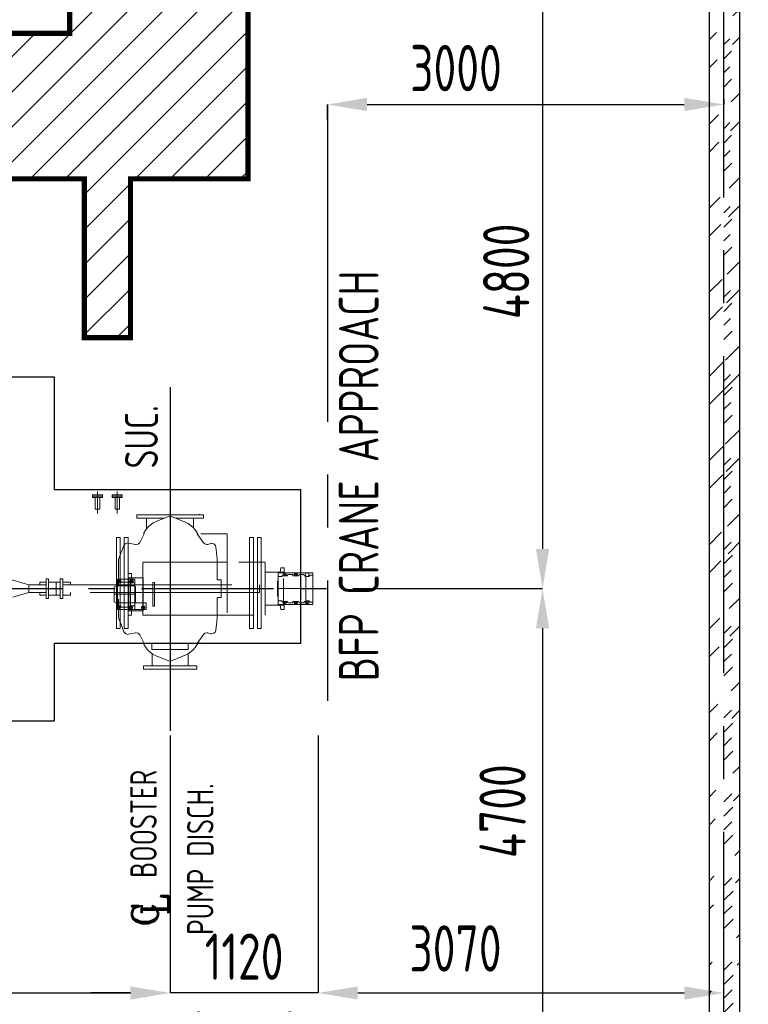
# Model space of a CAD drawing. Extents: x -7650383 to 4934791, y -114316 to 1826789.
# Tile 72 of 256: x 264063 to 269577, y 290512 to 297960. Entities that reach past the tile are written whole.
import ezdxf

# ---------------------------------------------------------------- set-up
doc = ezdxf.new("R2010")
doc.units = 0
doc.header["$LTSCALE"] = 800
doc.header["$MEASUREMENT"] = 0
for name, pattern in [('CENTER', [2, 1.25, -0.25, 0.25, -0.25]), ('CENTER2', [1.125, 0.75, -0.125, 0.125, -0.125]), ('GTCHAIN', [24, 16, -3.2, 1.6, -3.2]), ('GTDASH', [12, 8, -4]), ('GTDOT', [6, 1.6, -4.4]), ('HIDDEN', [0.375, 0.25, -0.125])]:
    doc.linetypes.add(name, pattern=pattern)
for name, color, linetype in [('0-7-COL', 2, 'CENTER'), ('CEN', 2, 'CENTER'), ('CENTER', 2, 'CENTER'), ('DIM', 4, 'CONTINUOUS'), ('EQP', 1, 'CONTINUOUS'), ('GRID', 8, 'CENTER'), ('GT_1', 7, 'CONTINUOUS'), ('HATCH', 9, 'CONTINUOUS'), ('T', 3, 'CONTINUOUS'), ('TEXT', 3, 'CONTINUOUS'), ('TRENCH', 1, 'CONTINUOUS'), ('WALL', 6, 'CONTINUOUS')]:
    doc.layers.add(name, color=color, linetype=linetype)
doc.layers.add('EQPT', color=8, linetype='HIDDEN', lineweight=9)
doc.styles.add('ROMANC', font='romanc')
doc.styles.add('ROMANS', font='ISO9.shx', dxfattribs={"width": 0.8})
doc.styles.add('S1', font='SIMPLEX.SHX', dxfattribs={"height": 200})
doc.styles.add('S3', font='ROMANS1.SHX', dxfattribs={"width": 0.8})
doc.styles.get("Standard").update_dxf_attribs({"font": 'ISO9'})
doc.dimstyles.new('STANDARD$0', dxfattribs={"dimtxt": 250, "dimasz": 200, "dimexe": 0, "dimexo": 0, "dimgap": 100, "dimtad": 1, "dimdec": 0, "dimzin": 0, "dimdsep": 46, "dimtxsty": 'S1', "dimcen": 0, "dimadec": 0, "dimazin": 0, "dimtfac": 1, "dimtdec": 0, "dimtmove": 2, "dimatfit": 3, "dimfxl": 1, "dimtolj": 1, "dimtzin": 0, "dimarcsym": 0})

# ---------------------------------------------------------------- blocks, each defined once
blk = doc.blocks.new('*D283')
at = {"layer": 'DIM', "color": 9, "linetype": 'Continuous', "lineweight": -2, "transparency": 16777216}
for p, q in [((266048.8, 298456.4), (268019.5, 298456.4)), ((268019.5, 298156.4), (268019.5, 293956.4)), ((266925.5, 293656.4), (268019.5, 293656.4))]:
    blk.add_line(p, q, dxfattribs=at)
at = {"layer": 'DIM', "color": 9, "linetype": 'Continuous', "transparency": 16777216}
for points in [[(267969.5, 298156.4), (268069.5, 298156.4), (268019.5, 298456.4)], [(267969.5, 293956.4), (268069.5, 293956.4), (268019.5, 293656.4)]]:
    blk.add_solid(points, dxfattribs=at)
at = {"layer": 'DIM', "linetype": 'Continuous', "transparency": 16777216, "insert": (267744.5, 296056.4), "char_height": 350, "attachment_point": 5, "rotation": 90, "style": 'ROMANS'}
blk.add_mtext('\\A1;4800', dxfattribs=at)
blk = doc.blocks.new('*D290')
at = {"layer": 'DIM', "color": 9, "linetype": 'Continuous', "lineweight": -2, "transparency": 16777216}
for p, q in [((267500.9, 293656.4), (268019.5, 293656.4)), ((268019.5, 293356.4), (268019.5, 289256.4)), ((267500.9, 288956.4), (268019.5, 288956.4))]:
    blk.add_line(p, q, dxfattribs=at)
at = {"layer": 'DIM', "color": 9, "linetype": 'Continuous', "transparency": 16777216}
for points in [[(267969.5, 293356.4), (268069.5, 293356.4), (268019.5, 293656.4)], [(267969.5, 289256.4), (268069.5, 289256.4), (268019.5, 288956.4)]]:
    blk.add_solid(points, dxfattribs=at)
at = {"layer": 'DIM', "linetype": 'Continuous', "transparency": 16777216, "insert": (267716.8, 291973.2), "char_height": 350, "attachment_point": 5, "rotation": 90, "style": 'ROMANS'}
blk.add_mtext('\\A1;4700', dxfattribs=at)
blk = doc.blocks.new('*D352')
at = {"layer": 'DIM', "color": 9, "linetype": 'Continuous', "lineweight": -2, "transparency": 16777216}
for p, q in [((266321.2, 292544.4), (266321.2, 290597.9)), ((264901.2, 290597.9), (264601.2, 290597.9)), ((266321.2, 290597.9), (265201.2, 290597.9)), ((266621.2, 290597.9), (266921.2, 290597.9))]:
    blk.add_line(p, q, dxfattribs=at)
at = {"layer": 'DIM', "color": 9, "linetype": 'Continuous', "transparency": 16777216}
for points in [[(264901.2, 290647.9), (264901.2, 290547.9), (265201.2, 290597.9)], [(266621.2, 290647.9), (266621.2, 290547.9), (266321.2, 290597.9)]]:
    blk.add_solid(points, dxfattribs=at)
at = {"layer": 'DIM', "linetype": 'Continuous', "transparency": 16777216, "char_height": 350, "attachment_point": 5, "style": 'ROMANS'}
for s, insert in [('\\A1;1120', (265761.2, 290872.9)), ('\\A1;(TYP)', (265761.2, 290231.3))]:
    blk.add_mtext(s, dxfattribs=dict(at, insert=insert))
blk = doc.blocks.new('*D353')
at = {"layer": 'DIM', "color": 9, "lineweight": -2, "transparency": 16777216}
for p, q in [((251731.2, 292621), (251731.2, 290597.9)), ((265201.2, 292544.4), (265201.2, 290597.9)), ((252031.2, 290597.9), (264901.2, 290597.9))]:
    blk.add_line(p, q, dxfattribs=at)
at = {"layer": 'DIM', "color": 9, "transparency": 16777216}
for points in [[(252031.2, 290647.9), (252031.2, 290547.9), (251731.2, 290597.9)], [(264901.2, 290647.9), (264901.2, 290547.9), (265201.2, 290597.9)]]:
    blk.add_solid(points, dxfattribs=at)
at = {"layer": 'DIM', "transparency": 16777216, "insert": (261282.1, 290915.2), "char_height": 350, "attachment_point": 5, "style": 'ROMANS'}
blk.add_mtext('\\A1;13470', dxfattribs=at)
blk = doc.blocks.new('TRENCH')
at = {"layer": 'GT_1', "linetype": 'Continuous', "ltscale": 0.025}
h = blk.add_hatch(dxfattribs=at)
h.set_pattern_fill('ANSI31', color=134, scale=1500, style=0)
h.paths.add_polyline_path([(392858, 135821.7), (391508, 135821.7), (391508, 132421.7), (383433, 132421.7), (383433, 134344.9), (382533, 134344.9), (382533, 130119.7), (383133.5, 130119.7), (383133.5, 131321.7), (389091, 131321.7), (389091, 130119.7), (389591, 130119.7), (389591, 131321.7), (391618, 131321.7), (391618, 130119.7), (391968, 130119.7), (391968, 131321.7), (392858, 131321.7)])
edge = h.paths.add_edge_path(flags=16)
edge.add_arc((382797.3, 131816.9), 150, 0, 360)
edge = h.paths.add_edge_path(flags=16)
edge.add_arc((382797.3, 131816.9), 75, -90, 0, ccw=False)
edge.add_line((382797.3, 131741.9), (382797.3, 131816.9))
edge.add_line((382797.3, 131816.9), (382722.3, 131816.9))
edge.add_arc((382797.3, 131816.9), 75, 90, 180, ccw=False)
edge.add_line((382797.3, 131891.9), (382797.3, 131816.9))
edge.add_line((382797.3, 131816.9), (382872.3, 131816.9))
h.paths.add_polyline_path([(391739.5, 132221.2), (392735.2, 132221.2)], flags=16)
h.paths.add_polyline_path([(383181, 131586.6), (385066.7, 131586.6), (384990.9, 131540.7), (383105.1, 131540.7)], flags=16)
h.paths.add_polyline_path([(385006.5, 131528.7), (387314.8, 131528.7)], flags=16)
h.paths.add_polyline_path([(388489.9, 131524.8), (390798.3, 131524.8)], flags=16)
h.paths.add_polyline_path([(391174.5, 131567.6), (392216.1, 131567.6)], flags=16)
at = {"layer": 'GT_1', "color": 134, "linetype": 'Continuous', "ltscale": 0.025, "const_width": 40, "flags": 128}
blk.add_lwpolyline([(382533, 130119.7), (382533, 134344.9), (383433, 134344.9), (383433, 132421.7), (391508, 132421.7), (391508, 135821.7), (392858, 135821.7), (392858, 131321.7), (391968, 131321.7), (391968, 130119.7), (391618, 130119.7), (391618, 131321.7), (389591, 131321.7), (389591, 130119.7), (389091, 130119.7), (389091, 131321.7), (383133.5, 131321.7), (383133.5, 130119.7), (382518.5, 130119.7)], dxfattribs=at)
blk = doc.blocks.new('BFP')
at = {"layer": '0-7-COL', "linetype": 'CENTER2', "ltscale": 2}
blk.add_line((80189.8, 129054.8), (80189.8, 127388.6), dxfattribs=at)
at = {"layer": 'CEN'}
blk.add_line((76773, 128221.7), (82016.7, 128221.7), dxfattribs=at)
at = {"layer": 'DIM', "color": 1, "flags": 128}
for points in [[(79314.8, 127809.2), (81179.8, 127809.2), (81179.8, 128969.2), (79314.8, 128969.2), (79314.8, 129821.7), (71509.8, 129821.7), (71509.8, 129679.7)], [(71509.8, 127779.7), (71509.8, 127221.7), (77102.8, 127221.7), (77102.8, 127371.7), (78102.8, 127371.7), (78102.8, 127221.7), (79314.8, 127221.7), (79314.8, 127809.2)]]:
    blk.add_lwpolyline(points, dxfattribs=at)
at = {"layer": 'EQPT', "linetype": 'GTCHAIN'}
for p, q in [((79639.8, 128955.7), (79639.8, 128790.7)), ((79789.8, 128955.7), (79789.8, 128790.7)), ((80189.8, 128769.3), (80189.8, 128780.7)), ((80189.8, 127674), (80189.8, 127611.7))]:
    blk.add_line(p, q, dxfattribs=at)
at = {"layer": 'EQPT'}
for p, q in [((79622.7, 128911.8), (79622.7, 128821.7)), ((79656.9, 128911.8), (79656.9, 128821.7)), ((79772.7, 128911.8), (79772.7, 128821.7)), ((79806.9, 128911.8), (79806.9, 128821.7)), ((79622.7, 128821.7), (79656.9, 128821.7)), ((79772.7, 128821.7), (79806.9, 128821.7)), ((80408.8, 128782.7), (80408.8, 128785.7)), ((80061.5, 128719.2), (80026.3, 128692.2)), ((80084.2, 128730.1), (80061.5, 128719.2)), ((80178.6, 128767.3), (80084.2, 128730.1)), ((80189.6, 128769.4), (80178.6, 128767.3)), ((80201, 128767.2), (80189.6, 128769.4)), ((80304.7, 128725), (80201, 128767.2)), ((80325.7, 128714.7), (80304.7, 128725)), ((80360.9, 128687.7), (80325.7, 128714.7)), ((79993.1, 128636.7), (79960.2, 128571.9)), ((79995.5, 128650), (79988.6, 128636.7)), ((79999.3, 128656.9), (79995.5, 128650)), ((80026.3, 128692.2), (79999.3, 128656.9)), ((80378.4, 128667.3), (80360.9, 128687.7)), ((80400.5, 128636.7), (80378.4, 128667.3)), ((80442.8, 128568.3), (80394.2, 128636.7)), ((80622.3, 128636.7), (80394.2, 128636.7)), ((80622.3, 128404.2), (80622.3, 128636.7)), ((79842.4, 128552.1), (79840.5, 128548.2)), ((79853.4, 128563.3), (79842.4, 128552.1)), ((79868.4, 128567.4), (79853.4, 128563.3)), ((79874.3, 128566.8), (79868.4, 128567.4)), ((79927.7, 128555.9), (79874.3, 128566.8)), ((79933.5, 128555.3), (79927.7, 128555.9)), ((79948.5, 128559.4), (79933.5, 128555.3)), ((79959.5, 128570.6), (79948.5, 128559.4)), ((79960.2, 128571.9), (79959.5, 128570.6)), ((80452.1, 128559.7), (80442.8, 128568.3)), ((80467.1, 128555.6), (80452.1, 128559.7)), ((80474.6, 128556.6), (80467.1, 128555.6)), ((80498.9, 128562.9), (80474.6, 128556.6)), ((80506.3, 128563.8), (80498.9, 128562.9)), ((80521.3, 128559.8), (80506.3, 128563.8)), ((80532.3, 128548.5), (80521.3, 128559.8)), ((80819.8, 128609.7), (80789.8, 128609.7)), ((80789.8, 128609.7), (80789.8, 128421.7)), ((80819.8, 128421.7), (80819.8, 128609.7)), ((80879.8, 128609.7), (80849.8, 128609.7)), ((80849.8, 128609.7), (80849.8, 128421.7)), ((80879.8, 128421.7), (80879.8, 128609.7)), ((79819.4, 128494.2), (79800.2, 128443)), ((79840.5, 128548.2), (79819.4, 128494.2)), ((80536.1, 128536.2), (80532.3, 128548.5)), ((80540.1, 128494.2), (80536.1, 128536.2)), ((80544.7, 128443.5), (80540.1, 128494.2)), ((79800.2, 128443), (79799.8, 128441)), ((79799.8, 128441), (79799.8, 128002.4)), ((80544.8, 128440.5), (80544.7, 128443.5)), ((80544.8, 128404.2), (80544.8, 128440.5)), ((80908.8, 128421.7), (80622.3, 128421.7)), ((80908.8, 128021.7), (80908.8, 128421.7)), ((81047.3, 128345.7), (80908.8, 128345.7)), ((81027.3, 128379.7), (81023.3, 128345.7)), ((81052.3, 128379.7), (81027.3, 128379.7)), ((81047.3, 128097.7), (81047.3, 128345.7)), ((81269.3, 128341.7), (81047.3, 128341.7)), ((81056.3, 128340.2), (81047.3, 128336.5)), ((81052.3, 128341.7), (81052.3, 128379.7)), ((81056.3, 128332.7), (81052.3, 128331)), ((81052.3, 128324.7), (81052.3, 128331)), ((81065.9, 128336.3), (81056.3, 128340.2)), ((81060.5, 128331), (81056.3, 128332.7)), ((81062.3, 128326.7), (81060.5, 128331)), ((81069.8, 128326.7), (81065.9, 128336.3)), ((81077.9, 128321.7), (81080.1, 128329.8)), ((81117.5, 128329.8), (81080.1, 128329.8)), ((81117.5, 128329.8), (81119.6, 128321.7)), ((81131.8, 128336.3), (81127.8, 128326.7)), ((81141.3, 128340.2), (81131.8, 128336.3)), ((81135.1, 128331), (81133.3, 128326.7)), ((81139.3, 128332.7), (81135.1, 128331)), ((81140.3, 128332.3), (81139.3, 128332.7)), ((81141.3, 128332.7), (81140.3, 128332.3)), ((81150.8, 128336.3), (81141.3, 128340.2)), ((81145.6, 128331), (81141.3, 128332.7)), ((81147.3, 128326.7), (81145.6, 128331)), ((81154.8, 128326.7), (81150.8, 128336.3)), ((81163, 128321.7), (81165.2, 128329.8)), ((81165.2, 128329.8), (81202.5, 128329.8)), ((81202.5, 128329.8), (81204.7, 128321.7)), ((81216.8, 128336.3), (81212.8, 128326.7)), ((81226.3, 128340.2), (81216.8, 128336.3)), ((81235.9, 128336.3), (81226.3, 128340.2)), ((81239.8, 128326.7), (81235.9, 128336.3)), ((81269.3, 128324.9), (81269.3, 128341.7)), ((79242.8, 128271.7), (79203.2, 128271.7)), ((79203.2, 128271.7), (79203.2, 128249.7)), ((79203.2, 128256.7), (79203.2, 128249.7)), ((79242.8, 128271.7), (79250.8, 128271.7)), ((79268.8, 128296.7), (79250.8, 128296.7)), ((79250.8, 128296.7), (79250.8, 128146.7)), ((79268.8, 128146.7), (79268.8, 128296.7)), ((79358.8, 128271.7), (79268.8, 128271.7)), ((79376.8, 128296.7), (79358.8, 128296.7)), ((79358.8, 128296.7), (79358.8, 128146.7)), ((79376.8, 128146.7), (79376.8, 128296.7)), ((79436.8, 128271.7), (79376.8, 128271.7)), ((79436.8, 128249.7), (79436.8, 128271.7)), ((81047.3, 128319.3), (81075.5, 128319.3)), ((81061.5, 128324.7), (81052.3, 128324.7)), ((81061.5, 128324.7), (81062.3, 128326.7)), ((81066.8, 128319.3), (81069.8, 128326.7)), ((81075.5, 128319.3), (81077.9, 128321.7)), ((81119.6, 128321.7), (81122.1, 128319.3)), ((81122.1, 128319.3), (81160.5, 128319.3)), ((81127.8, 128326.7), (81130.9, 128319.3)), ((81133.3, 128326.7), (81134.9, 128322.7)), ((81145.6, 128322.5), (81134.9, 128322.7)), ((81145.6, 128322.5), (81147.3, 128326.7)), ((81151.7, 128319.3), (81154.8, 128326.7)), ((81160.5, 128319.3), (81163, 128321.7)), ((81204.7, 128321.7), (81207.1, 128319.3)), ((81207.1, 128319.3), (81217.3, 128319.3)), ((81212.8, 128326.7), (81215.9, 128319.3)), ((81217.3, 128319.3), (81218.8, 128315.4)), ((81217.3, 128124.1), (81217.3, 128319.3)), ((81218.3, 128316.5), (81225, 128313.7)), ((81218.8, 128315.4), (81222.3, 128313.7)), ((81222.3, 128313.7), (81240, 128313.7)), ((81227.6, 128313.7), (81235.9, 128317.2)), ((81235.9, 128317.2), (81239.8, 128326.7)), ((81240, 128313.7), (81248, 128321.7)), ((81248, 128321.7), (81248.8, 128324.9)), ((81269.3, 128324.9), (81248.8, 128324.9)), ((81269.3, 128118.6), (81269.3, 128324.9)), ((79203.2, 128193.7), (79203.2, 128186.7)), ((79203.2, 128193.7), (79203.2, 128171.7)), ((79436.8, 128171.7), (79436.8, 128193.7)), ((79203.2, 128171.7), (79242.8, 128171.7)), ((79242.8, 128171.7), (79250.8, 128171.7)), ((79250.8, 128146.7), (79268.8, 128146.7)), ((79358.8, 128171.7), (79268.8, 128171.7)), ((79358.8, 128146.7), (79376.8, 128146.7)), ((79376.8, 128171.7), (79436.8, 128171.7)), ((81075.5, 128124.1), (81047.3, 128124.1)), ((81047.3, 128106.9), (81056.3, 128103.2)), ((81052.3, 128118.7), (81052.1, 128112.5)), ((81052.1, 128112.5), (81056.3, 128110.7)), ((81061.5, 128118.7), (81052.3, 128118.7)), ((81056.3, 128110.7), (81060.5, 128112.5)), ((81056.3, 128103.2), (81065.9, 128107.2)), ((81060.5, 128112.5), (81062.3, 128116.7)), ((81062.3, 128116.7), (81061.5, 128118.7)), ((81065.9, 128107.2), (81069.8, 128116.7)), ((81069.8, 128116.7), (81066.8, 128124.1)), ((81077.9, 128121.7), (81075.5, 128124.1)), ((81080.1, 128113.5), (81077.9, 128121.7)), ((81080.1, 128113.5), (81117.5, 128113.5)), ((81119.6, 128121.7), (81117.5, 128113.5)), ((81122.1, 128124.1), (81119.6, 128121.7)), ((81160.5, 128124.1), (81122.1, 128124.1)), ((81130.9, 128124.1), (81127.8, 128116.7)), ((81127.8, 128116.7), (81131.8, 128107.2)), ((81131.8, 128107.2), (81141.3, 128103.2)), ((81137, 128121), (81135.3, 128116.7)), ((81135.3, 128116.7), (81137, 128112.5)), ((81145.6, 128121), (81137, 128121)), ((81137, 128112.5), (81141.3, 128110.7)), ((81141.3, 128110.7), (81145.6, 128112.5)), ((81141.3, 128103.2), (81150.8, 128107.2)), ((81147.3, 128116.7), (81145.6, 128121)), ((81145.6, 128112.5), (81147.3, 128116.7)), ((81150.8, 128107.2), (81154.8, 128116.7)), ((81154.8, 128116.7), (81151.7, 128124.1)), ((81163, 128121.7), (81160.5, 128124.1)), ((81165.2, 128113.5), (81163, 128121.7)), ((81165.2, 128113.5), (81202.5, 128113.5)), ((81204.7, 128121.7), (81202.5, 128113.5)), ((81207.1, 128124.1), (81204.7, 128121.7)), ((81217.3, 128124.1), (81207.1, 128124.1)), ((81215.9, 128124.1), (81212.8, 128116.7)), ((81212.8, 128116.7), (81216.8, 128107.2)), ((81216.8, 128107.2), (81226.3, 128103.2)), ((81218.8, 128128.1), (81217.3, 128124.1)), ((81225, 128129.7), (81218.3, 128126.9)), ((81222.3, 128129.7), (81218.8, 128128.1)), ((81220.3, 128116.7), (81222.1, 128121)), ((81222.1, 128112.5), (81220.3, 128116.7)), ((81222.1, 128121), (81226.3, 128122.7)), ((81226.3, 128110.7), (81222.1, 128112.5)), ((81240, 128129.7), (81222.3, 128129.7)), ((81226.3, 128122.7), (81230.6, 128121)), ((81230.6, 128112.5), (81226.3, 128110.7)), ((81226.3, 128103.2), (81235.9, 128107.2)), ((81235.9, 128126.3), (81227.6, 128129.7)), ((81230.6, 128121), (81232.3, 128116.7)), ((81232.3, 128116.7), (81230.6, 128112.5)), ((81239.8, 128116.7), (81235.9, 128126.3)), ((81235.9, 128107.2), (81239.8, 128116.7)), ((81248, 128121.7), (81240, 128129.7)), ((81248.8, 128118.6), (81248, 128121.7)), ((81248.8, 128118.6), (81269.3, 128118.6)), ((81269.3, 128101.7), (81269.3, 128118.6)), ((80544.8, 128002.9), (80544.8, 128039.1)), ((80908.8, 128097.7), (81047.3, 128097.7)), ((81023.3, 128097.7), (81017.3, 128097.7)), ((81027.3, 128063.7), (81023.3, 128097.7)), ((81052.3, 128063.7), (81027.3, 128063.7)), ((81047.3, 128101.7), (81269.3, 128101.7)), ((81052.3, 128101.7), (81052.3, 128063.7)), ((79799.8, 128002.4), (79800.2, 128000.4)), ((79800.2, 128000.4), (79819.4, 127949.3)), ((80540.1, 127949.3), (80544.7, 127999.8)), ((80544.7, 127999.8), (80544.8, 128002.9)), ((80622.3, 128021.7), (80908.8, 128021.7)), ((80789.8, 128021.7), (80789.8, 127919.7)), ((80819.8, 127919.7), (80819.8, 128021.7)), ((80849.8, 128021.7), (80849.8, 127919.7)), ((80879.8, 127919.7), (80879.8, 128021.7)), ((79819.4, 127949.3), (79840.5, 127895.3)), ((79840.5, 127895.3), (79842.4, 127891.3)), ((79842.4, 127891.3), (79853.4, 127880.1)), ((79874.3, 127876.6), (79927.7, 127887.6)), ((79927.7, 127887.6), (79933.5, 127888.1)), ((79933.5, 127888.1), (79948.5, 127884)), ((79948.5, 127884), (79959.5, 127872.8)), ((80442.8, 127875.2), (80452.1, 127883.7)), ((80452.1, 127883.7), (80467.1, 127887.9)), ((80467.1, 127887.9), (80474.6, 127886.9)), ((80474.6, 127886.9), (80498.9, 127880.5)), ((80506.3, 127879.5), (80521.3, 127883.7)), ((80521.3, 127883.7), (80532.3, 127894.8)), ((80532.3, 127894.8), (80536.1, 127907.3)), ((80536.1, 127907.3), (80540.1, 127949.3)), ((80789.8, 127919.7), (80819.8, 127919.7)), ((80849.8, 127919.7), (80879.8, 127919.7)), ((79853.4, 127880.1), (79868.4, 127876)), ((79868.4, 127876), (79874.3, 127876.6)), ((79959.5, 127872.8), (79960.2, 127871.6)), ((79960.2, 127871.6), (79993.1, 127806.7)), ((80394.2, 127806.7), (80442.8, 127875.2)), ((80498.9, 127880.5), (80506.3, 127879.5)), ((79988.6, 127806.7), (79995.5, 127793.4)), ((79995.5, 127793.4), (79999.3, 127786.5)), ((79999.3, 127786.5), (80026.3, 127751.3)), ((80026.3, 127751.3), (80061.5, 127724.3)), ((80325.7, 127728.6), (80360.9, 127755.6)), ((80360.9, 127755.6), (80378.4, 127776.2)), ((80378.4, 127776.2), (80400.5, 127806.7)), ((80061.5, 127724.3), (80084.2, 127713.3)), ((80084.2, 127713.3), (80178.6, 127676.1)), ((80178.6, 127676.1), (80189.6, 127674)), ((80189.6, 127674), (80201, 127676.2)), ((80201, 127676.2), (80304.7, 127718.4)), ((80304.7, 127718.4), (80325.7, 127728.6))]:
    blk.add_line(p, q, dxfattribs=at)
at = {"layer": 'EQPT', "linetype": 'GTDASH'}
for p, q in [((80442.3, 128780.7), (79937.3, 128780.7)), ((79937.3, 128780.7), (79937.3, 128754.7)), ((80442.3, 128754.7), (80442.3, 128780.7)), ((79937.3, 128754.7), (80146.7, 128754.7)), ((80011.8, 128673.3), (80011.8, 128754.7)), ((80231.6, 128754.7), (80442.3, 128754.7)), ((80367.8, 128679.6), (80367.8, 128754.7)), ((80053.3, 127730.5), (80053.3, 127637.7)), ((80326.3, 127729.1), (80326.3, 127637.7)), ((79987.3, 127611.7), (79987.3, 127637.7)), ((79987.3, 127637.7), (80392.3, 127637.7)), ((80392.3, 127611.7), (79987.3, 127611.7)), ((80392.3, 127637.7), (80392.3, 127611.7))]:
    blk.add_line(p, q, dxfattribs=at)
at = {"layer": 'EQPT', "linetype": 'GTDOT'}
for p, q in [((80622.3, 128421.7), (80622.3, 128636.7)), ((79782.8, 127919.7), (79782.8, 128609.7)), ((79782.8, 128609.7), (79812.8, 128609.7)), ((79812.8, 128609.7), (79812.8, 127919.7)), ((79842.8, 127919.7), (79842.8, 128609.7)), ((79842.8, 128609.7), (79872.8, 128609.7)), ((79872.8, 128609.7), (79872.8, 127919.7)), ((80622.3, 128421.7), (79983.8, 128421.7)), ((79983.8, 128421.7), (79983.8, 128221.7)), ((80544.8, 128404.2), (80544.8, 128346.4)), ((80622.3, 128039.1), (80622.3, 128404.2)), ((80789.8, 128421.7), (80789.8, 128021.7)), ((80819.8, 128021.7), (80819.8, 128421.7)), ((80849.8, 128421.7), (80849.8, 128021.7)), ((80879.8, 128021.7), (80879.8, 128421.7)), ((79897.8, 128336.7), (79872.8, 128336.7)), ((79872.8, 128336.7), (79872.8, 128293.7)), ((79897.8, 128293.7), (79897.8, 128336.7)), ((80544.8, 128296.9), (80544.8, 128346.2)), ((80908.8, 128097.7), (80908.8, 128345.7)), ((81017.3, 128341.7), (81007.3, 128341.7)), ((81007.3, 128341.7), (81007.3, 128317.7)), ((81047.3, 128341.7), (81007.3, 128341.7)), ((81007.3, 128341.7), (81007.3, 128314.8)), ((81022.9, 128345.7), (81017.3, 128345.7)), ((81017.3, 128345.7), (81017.3, 128341.7)), ((81046.7, 128336.3), (81042.8, 128326.7)), ((81047.3, 128336.5), (81046.7, 128336.3)), ((81269.3, 128341.7), (81052.3, 128341.7)), ((81179.8, 128341.7), (81179.8, 128101.7)), ((81269.3, 128291.7), (81269.3, 128341.7)), ((79326.2, 128271.7), (79326.2, 128171.7)), ((79790.8, 128243.7), (79790.8, 128293.7)), ((79790.8, 128293.7), (79921.8, 128293.7)), ((79790.8, 128271.9), (79790.8, 128293.7)), ((79790.8, 128293.7), (79921.8, 128293.7)), ((79792.7, 128271.9), (79790.8, 128271.9)), ((79790.8, 128082.7), (79790.8, 128271.9)), ((79796.3, 128288.3), (79792.3, 128278.7)), ((79792.3, 128278.7), (79795.1, 128271.9)), ((79792.7, 128271.9), (79794.5, 128267.4)), ((79794.5, 128267.4), (79796, 128266.8)), ((79794.9, 128272.5), (79803.5, 128272.5)), ((79816.4, 128271.9), (79795.1, 128271.9)), ((79796, 128266.8), (79815.6, 128266.8)), ((79805.8, 128292.2), (79796.3, 128288.3)), ((79800.7, 128283.8), (79798.6, 128278.7)), ((79798.6, 128278.7), (79800.7, 128273.6)), ((79799.5, 128278.7), (79801.4, 128283.2)), ((79801.4, 128274.3), (79799.5, 128278.7)), ((79800.2, 128278.3), (79799.8, 128278.1)), ((79800.8, 128279.7), (79800.2, 128278.3)), ((79811.3, 128274.7), (79800.2, 128274.7)), ((79805.8, 128285.9), (79800.7, 128283.8)), ((79800.7, 128273.6), (79803.5, 128272.5)), ((79811.3, 128280.7), (79800.8, 128280.7)), ((79800.8, 128280.7), (79800.8, 128279.7)), ((79801.4, 128283.2), (79805.8, 128285)), ((79805.8, 128272.4), (79801.4, 128274.3)), ((79815.4, 128288.3), (79805.8, 128292.2)), ((79810.9, 128283.8), (79805.8, 128285.9)), ((79805.8, 128285), (79810.3, 128283.2)), ((79810.3, 128274.3), (79805.8, 128272.4)), ((79808.2, 128272.5), (79810.9, 128273.6)), ((79808.2, 128272.5), (79816.7, 128272.5)), ((79810.3, 128283.2), (79812.1, 128278.7)), ((79812.1, 128278.7), (79810.3, 128274.3)), ((79813, 128278.7), (79810.9, 128283.8)), ((79810.9, 128273.6), (79813, 128278.7)), ((79819.3, 128278.7), (79815.4, 128288.3)), ((79815.6, 128266.8), (79817.1, 128267.4)), ((79816.4, 128271.9), (79819.3, 128278.7)), ((79817.1, 128267.4), (79819, 128271.9)), ((79819, 128271.9), (79885.7, 128271.9)), ((79876.3, 128054.7), (79876.3, 128302.7)), ((79876.3, 128302.7), (79986.3, 128302.7)), ((79889.3, 128288.3), (79885.3, 128278.7)), ((79885.3, 128278.7), (79888.1, 128271.9)), ((79885.7, 128271.9), (79887.5, 128267.4)), ((79887.5, 128267.4), (79889, 128266.8)), ((79887.9, 128272.5), (79890.8, 128272.5)), ((79890.8, 128271.9), (79888.1, 128271.9)), ((79889, 128266.8), (79890.8, 128266.8)), ((79898.8, 128292.2), (79889.3, 128288.3)), ((79890.8, 128271.9), (79890.8, 128272.5)), ((79890.8, 128270.9), (79890.8, 128271.9)), ((79892, 128268), (79890.8, 128270.9)), ((79890.8, 128122.6), (79890.8, 128266.8)), ((79890.8, 128266), (79898.8, 128262.7)), ((79891.1, 128271.8), (79892.3, 128268)), ((79893.7, 128283.8), (79891.6, 128278.7)), ((79891.6, 128278.7), (79893.7, 128273.6)), ((79892, 128268), (79897.2, 128265.9)), ((79892.5, 128278.7), (79894.4, 128283.2)), ((79894.4, 128274.3), (79892.5, 128278.7)), ((79898.8, 128285.9), (79893.7, 128283.8)), ((79893.7, 128273.6), (79898.8, 128271.5)), ((79894.4, 128283.2), (79898.8, 128285)), ((79898.8, 128272.4), (79894.4, 128274.3)), ((79895.8, 128266.5), (79901.9, 128266.5)), ((79900.4, 128265.9), (79897.2, 128265.9)), ((79897.8, 128276.7), (79897.8, 128284.6)), ((79903.8, 128276.7), (79897.8, 128276.7)), ((79908.4, 128288.3), (79898.8, 128292.2)), ((79903.9, 128283.8), (79898.8, 128285.9)), ((79898.8, 128285), (79903.3, 128283.2)), ((79903.3, 128274.3), (79898.8, 128272.4)), ((79898.8, 128262.7), (79906.4, 128265.9)), ((79898.9, 128271.6), (79903.9, 128273.6)), ((79900.4, 128265.9), (79908.4, 128269.2)), ((79903.3, 128283.2), (79905.1, 128278.7)), ((79905.1, 128278.7), (79903.3, 128274.3)), ((79903.8, 128275.5), (79903.8, 128276.7)), ((79906, 128278.7), (79903.9, 128283.8)), ((79903.9, 128273.6), (79906, 128278.7)), ((79921.8, 128265.9), (79906.4, 128265.9)), ((79912.3, 128278.7), (79908.4, 128288.3)), ((79908.4, 128269.2), (79912.3, 128278.7)), ((79921.8, 128293.7), (79921.8, 128243.7)), ((79921.8, 128293.7), (79921.8, 128265.9)), ((79921.8, 128091.6), (79921.8, 128265.9)), ((79986.3, 128302.7), (79986.3, 128054.7)), ((80058.3, 128088.7), (80058.3, 128268.7)), ((80058.3, 128268.7), (80070.3, 128268.7)), ((80070.3, 128268.7), (80070.3, 128088.7)), ((80546.3, 128291.9), (80544.8, 128296.9)), ((80547.8, 128291.1), (80546.3, 128291.9)), ((80549.8, 128289.6), (80547.8, 128291.1)), ((80574.8, 128289.6), (80549.8, 128289.6)), ((80574.8, 128153.8), (80574.8, 128289.6)), ((81002.3, 128276.7), (81005.9, 128278.2)), ((81006.3, 128276.7), (81002.3, 128276.7)), ((81002.3, 128276.7), (81002.3, 128221.7)), ((81002.3, 128166.7), (81002.3, 128276.7)), ((81005.9, 128278.2), (81007.3, 128281.7)), ((81007.3, 128317.7), (81006.3, 128317.7)), ((81006.3, 128317.7), (81006.3, 128276.7)), ((81032.3, 128314.8), (81007.3, 128314.8)), ((81007.3, 128314.8), (81007.3, 128128.5)), ((81035.9, 128316.3), (81032.3, 128314.8)), ((81037.1, 128319.3), (81035.9, 128316.3)), ((81037.3, 128319), (81040.2, 128316.1)), ((81040.2, 128316.1), (81047.3, 128319.3)), ((81042.8, 128326.7), (81046.1, 128318.7)), ((81269.3, 128221.7), (81269.3, 128291.7)), ((79119.8, 128249.7), (79250.8, 128249.7)), ((79250.8, 128193.7), (79119.8, 128193.7)), ((79376.8, 128249.7), (80865.3, 128249.7)), ((80865.3, 128193.7), (79376.8, 128193.7)), ((79767.3, 128235), (79766.8, 128234.1)), ((79766.8, 128234.1), (79767.3, 128235)), ((79766.8, 128234.1), (79766.8, 128178.7)), ((79766.8, 128123.3), (79766.8, 128234.1)), ((79788.8, 128247.5), (79767.3, 128235)), ((79767.3, 128235), (79788.3, 128247.3)), ((79788.3, 128247.3), (79789.4, 128248)), ((79789.8, 128248.3), (79788.8, 128247.5)), ((79789.4, 128248), (79790.8, 128251.6)), ((79790.8, 128250.3), (79789.8, 128248.3)), ((79921.8, 128243.7), (79790.8, 128243.7)), ((79921.8, 128241.7), (79921.8, 128243.7)), ((79923.2, 128238.2), (79921.8, 128241.7)), ((79923.2, 128238.2), (79921.8, 128241.7)), ((79925.8, 128236.7), (79923.2, 128238.2)), ((79925.8, 128236.7), (79923.2, 128238.2)), ((79925.8, 128236.7), (79926.8, 128236.7)), ((79925.8, 128178.7), (79925.8, 128236.7)), ((79926.8, 128236.7), (79925.8, 128236.7)), ((79926.8, 128236.7), (79926.8, 128120.7)), ((79926.8, 128120.7), (79926.8, 128236.7)), ((79983.8, 128221.7), (79983.8, 128021.7)), ((80865.3, 128249.7), (80865.3, 128193.7)), ((81002.3, 128166.7), (81002.3, 128221.7)), ((81002.3, 128221.7), (81171.8, 128221.7)), ((81216.8, 128221.7), (81269.3, 128221.7)), ((81269.3, 128221.7), (81269.3, 128151.7)), ((79766.8, 128123.3), (79766.8, 128178.7)), ((79766.8, 128178.7), (79925.8, 128178.7)), ((79767.3, 128122.4), (79766.8, 128123.3)), ((79767.1, 128122.6), (79766.8, 128123.3)), ((79788.3, 128110.2), (79767.1, 128122.6)), ((79788.8, 128109.9), (79767.3, 128122.4)), ((79789.4, 128109.3), (79788.3, 128110.2)), ((79789.8, 128109.1), (79788.8, 128109.9)), ((79790.8, 128105.8), (79789.4, 128109.3)), ((79790.8, 128107.1), (79789.8, 128109.1)), ((79790.8, 128063.7), (79790.8, 128113.7)), ((79790.8, 128113.7), (79921.8, 128113.7)), ((79890.8, 128090.7), (79890.8, 128122.3)), ((79923.2, 128119.2), (79921.8, 128115.7)), ((79921.8, 128115.7), (79923.2, 128119.2)), ((79921.8, 128115.7), (79921.8, 128113.7)), ((79921.8, 128113.7), (79921.8, 128063.7)), ((80008.8, 128113.7), (79921.8, 128113.7)), ((79925.8, 128120.7), (79923.2, 128119.2)), ((79923.2, 128119.2), (79925.8, 128120.7)), ((79925.8, 128178.7), (79925.8, 128120.7)), ((79926.8, 128120.7), (79925.8, 128120.7)), ((79925.8, 128120.7), (79926.8, 128120.7)), ((80008.8, 128063.7), (80008.8, 128113.7)), ((80544.8, 128146.5), (80546.3, 128151.6)), ((80544.8, 128039.1), (80544.8, 128146.5)), ((80546.3, 128151.6), (80547.8, 128152.4)), ((80547.8, 128152.4), (80549.8, 128153.8)), ((80549.8, 128153.8), (80574.8, 128153.8)), ((81006.3, 128166.7), (81002.3, 128166.7)), ((81005.9, 128165.2), (81002.3, 128166.7)), ((81007.3, 128161.7), (81005.9, 128165.2)), ((81006.3, 128125.7), (81006.3, 128166.7)), ((81007.3, 128125.7), (81006.3, 128125.7)), ((81007.3, 128128.5), (81032.3, 128128.5)), ((81007.3, 128128.5), (81007.3, 128101.7)), ((81007.3, 128125.7), (81007.3, 128101.7)), ((81032.3, 128128.5), (81035.9, 128127.1)), ((81035.9, 128127.1), (81037.1, 128124.1)), ((81040.2, 128127.3), (81037.3, 128124.3)), ((81047.3, 128124.1), (81040.2, 128127.3)), ((81046.1, 128124.7), (81042.8, 128116.7)), ((81042.8, 128116.7), (81046.7, 128107.2)), ((81046.7, 128107.2), (81047.3, 128106.9)), ((81269.3, 128101.7), (81269.3, 128151.7)), ((79877.8, 128082.7), (79790.8, 128082.7)), ((79921.8, 128063.7), (79790.8, 128063.7)), ((79792.7, 128085.6), (79794.5, 128090)), ((79819, 128085.6), (79792.7, 128085.6)), ((79794.5, 128090), (79796, 128090.7)), ((79796, 128090.7), (79815.6, 128090.7)), ((79799.5, 128078.7), (79801.4, 128083.2)), ((79801.4, 128074.2), (79799.5, 128078.7)), ((79800.2, 128079.1), (79799.8, 128079.3)), ((79800.8, 128077.7), (79800.2, 128079.1)), ((79800.8, 128076.7), (79800.8, 128077.7)), ((79811.3, 128076.7), (79800.8, 128076.7)), ((79801.4, 128083.2), (79805.8, 128085)), ((79805.8, 128072.4), (79801.4, 128074.2)), ((79805.8, 128085), (79810.3, 128083.2)), ((79810.3, 128074.2), (79805.8, 128072.4)), ((79810.3, 128083.2), (79812.1, 128078.7)), ((79812.1, 128078.7), (79810.3, 128074.2)), ((79815.6, 128090.7), (79817.1, 128090)), ((79817.1, 128090), (79819, 128085.6)), ((79872.8, 128020.7), (79872.8, 128063.7)), ((79986.3, 128054.7), (79876.3, 128054.7)), ((79882.1, 128085.6), (79877.8, 128085.6)), ((79877.8, 128085.6), (79877.8, 128063.7)), ((79877.8, 128063.7), (80008.8, 128063.7)), ((79882.1, 128085.6), (79879.3, 128078.7)), ((79879.3, 128078.7), (79883.3, 128069.1)), ((79890.8, 128085.1), (79881.9, 128085)), ((79883.3, 128069.1), (79892.8, 128065.2)), ((79885.6, 128078.7), (79887.7, 128083.8)), ((79887.7, 128073.6), (79885.6, 128078.7)), ((79887.5, 128090), (79885.7, 128085.6)), ((79885.7, 128085.6), (79890.8, 128085.6)), ((79890.8, 128082.7), (79887.2, 128082.7)), ((79889, 128090.7), (79887.5, 128090)), ((79887.7, 128083.8), (79892.8, 128085.9)), ((79892.8, 128071.5), (79887.7, 128073.6)), ((79890.8, 128090.7), (79889, 128090.7)), ((79898.8, 128094.7), (79890.8, 128091.4)), ((79890.8, 128086.5), (79892.3, 128090.1)), ((79890.8, 128085.6), (79890.8, 128086.5)), ((79890.8, 128085.1), (79890.8, 128082.7)), ((79892.3, 128090.1), (79895.1, 128091.3)), ((79895.9, 128091), (79892.3, 128089.5)), ((79892.5, 128078.7), (79894.4, 128083.2)), ((79894.4, 128074.2), (79892.5, 128078.7)), ((79892.8, 128085.9), (79897.9, 128083.8)), ((79897.9, 128073.6), (79892.8, 128071.5)), ((79892.8, 128065.2), (79902.4, 128069.1)), ((79894.4, 128083.2), (79898.8, 128085)), ((79898.8, 128072.4), (79894.4, 128074.2)), ((79902.4, 128088.3), (79895.1, 128091.3)), ((79903.8, 128080.7), (79897.8, 128080.7)), ((79897.8, 128080.7), (79897.8, 128072.8)), ((79897.8, 128063.7), (79897.8, 128020.7)), ((79897.9, 128083.8), (79900, 128078.7)), ((79900, 128078.7), (79897.9, 128073.6)), ((79906.4, 128091.6), (79898.8, 128094.7)), ((79898.8, 128085), (79903.3, 128083.2)), ((79903.3, 128074.2), (79898.8, 128072.4)), ((79906.3, 128078.7), (79902.4, 128088.3)), ((79902.4, 128069.1), (79906.3, 128078.7)), ((79903.3, 128083.2), (79905.1, 128078.7)), ((79905.1, 128078.7), (79903.3, 128074.2)), ((79903.8, 128081.8), (79903.8, 128080.7)), ((79921.8, 128091.6), (79906.4, 128091.6)), ((79976.3, 128088.3), (79972.3, 128078.7)), ((79972.3, 128078.7), (79976.3, 128069.1)), ((79985.8, 128092.2), (79976.3, 128088.3)), ((79976.3, 128069.1), (79985.8, 128065.2)), ((79978.6, 128078.7), (79980.7, 128083.8)), ((79980.7, 128073.6), (79978.6, 128078.7)), ((79980.7, 128083.8), (79985.8, 128085.9)), ((79985.8, 128071.5), (79980.7, 128073.6)), ((79995.4, 128088.3), (79985.8, 128092.2)), ((79985.8, 128085.9), (79990.9, 128083.8)), ((79990.9, 128073.6), (79985.8, 128071.5)), ((79985.8, 128065.2), (79995.4, 128069.1)), ((79990.9, 128083.8), (79993, 128078.7)), ((79993, 128078.7), (79990.9, 128073.6)), ((79999.3, 128078.8), (79995.4, 128088.3)), ((79995.4, 128069.1), (79999.3, 128078.7)), ((80070.3, 128088.7), (80058.3, 128088.7)), ((81007.3, 128101.7), (81017.3, 128101.7)), ((81007.3, 128101.7), (81047.3, 128101.7)), ((81017.3, 128097.7), (81017.3, 128101.7)), ((81052.3, 128101.7), (81269.3, 128101.7)), ((79897.8, 128020.7), (79872.8, 128020.7)), ((79983.8, 128021.7), (80622.3, 128021.7)), ((79812.8, 127919.7), (79782.8, 127919.7)), ((79872.8, 127919.7), (79842.8, 127919.7)), ((80052.3, 127806.7), (80052.3, 127761.7)), ((80052.3, 127761.7), (80327.3, 127761.7)), ((80327.3, 127761.7), (80327.3, 127806.7))]:
    blk.add_line(p, q, dxfattribs=at)
at = {"layer": 'EQPT'}
for points in [[(79601.6, 128921.7), (79677, 128921.7), (79677, 128931.7), (79601.6, 128931.7)], [(79751.6, 128921.7), (79827, 128921.7), (79827, 128931.7), (79751.6, 128931.7)], [(79601.6, 128921.7), (79677, 128921.7), (79677, 128911.8), (79601.6, 128911.8)], [(79751.6, 128921.7), (79827, 128921.7), (79827, 128911.8), (79751.6, 128911.8)]]:
    blk.add_lwpolyline(points, close=True, dxfattribs=at)
at = {"layer": 'EQPT', "flags": 128}
blk.add_lwpolyline([(79119.8, 128249.7), (78982.9, 128291.7), (78982.9, 128151.8), (79119.8, 128193.7), (79119.8, 128249.7)], dxfattribs=at)
blk = doc.blocks.new('*D434')
at = {"layer": 'DIM', "color": 9, "lineweight": -2, "transparency": 16777216}
for p, q in [((269391.2, 297358.6), (269391.2, 297318.9)), ((266391.2, 297200.3), (266391.2, 297318.9)), ((266691.2, 297318.9), (269091.2, 297318.9))]:
    blk.add_line(p, q, dxfattribs=at)
at = {"layer": 'DIM', "color": 9, "transparency": 16777216}
for points in [[(266691.2, 297368.9), (266691.2, 297268.9), (266391.2, 297318.9)], [(269091.2, 297368.9), (269091.2, 297268.9), (269391.2, 297318.9)]]:
    blk.add_solid(points, dxfattribs=at)
at = {"layer": 'DIM', "transparency": 16777216, "insert": (267364.3, 297593.9), "char_height": 350, "attachment_point": 5, "style": 'ROMANS'}
blk.add_mtext('\\A1;3000', dxfattribs=at)
blk = doc.blocks.new('*D271')
at = {"layer": 'DIM', "color": 9, "lineweight": -2, "transparency": 16777216}
blk.add_line((266621.2, 290597.9), (269091.2, 290597.9), dxfattribs=at)
at = {"layer": 'DIM', "color": 9, "transparency": 16777216}
for points in [[(266621.2, 290647.9), (266621.2, 290547.9), (266321.2, 290597.9)], [(269091.2, 290647.9), (269091.2, 290547.9), (269391.2, 290597.9)]]:
    blk.add_solid(points, dxfattribs=at)
at = {"layer": 'DIM', "transparency": 16777216, "insert": (267360.5, 290934.6), "char_height": 350, "attachment_point": 5, "style": 'ROMANS'}
blk.add_mtext('\\A1;3070', dxfattribs=at)

msp = doc.modelspace()

# ---------------------------------------------------------------- hatches: boundary and pattern name
at = {"layer": 'HATCH'}
h = msp.add_hatch(dxfattribs=at)
h.set_pattern_fill('ANSI32', color=256, scale=1200, style=0)
h.set_pattern_definition([(45, (183511.4, 165326.16), (-318.198, 318.198), []), (45, (183723.54, 165326.16), (-318.198, 318.198), [])])
edge = h.paths.add_edge_path()
edge.add_line((269276.2, 266137.9), (269276.2, 270647.9))
edge.add_line((269391.2, 257556.7), (269391.2, 330138.3))
edge.add_line((269506.2, 266137.9), (269506.2, 270647.9))
h = msp.add_hatch(dxfattribs=at)
h.set_pattern_fill('ANSI32', color=256, scale=1200, style=0)
h.set_pattern_definition([(45, (183511.4, 165434.7), (-318.198, 318.198), []), (45, (183723.54, 165434.7), (-318.198, 318.198), [])])
edge = h.paths.add_edge_path()
edge.add_line((269276.2, 271157.6), (269276.2, 277755.3))
edge.add_line((269391.2, 244446.4), (269391.2, 314751.6))
edge.add_line((269506.2, 271157.6), (269506.2, 277755.3))
h = msp.add_hatch(dxfattribs=at)
h.set_pattern_fill('ANSI32', color=256, scale=1200, style=0)
h.set_pattern_definition([(45, (183511.4, 165582.15), (-318.198, 318.198), []), (45, (183723.54, 165582.15), (-318.198, 318.198), [])])
edge = h.paths.add_edge_path()
edge.add_line((269282.1, 289903.9), (269282.1, 300316.4))
edge.add_line((269512.1, 289903.9), (269512.1, 300316.4))

# ---------------------------------------------------------------- linework, layer by layer
at = {"layer": '0-7-COL', "linetype": 'CENTER2', "ltscale": 4}
msp.add_line((266391.2, 297318.9), (266391.2, 292806.7), dxfattribs=at)
at = {"layer": 'CENTER'}
msp.add_line((265201.2, 295180.4), (265201.2, 290826.8), dxfattribs=at)
at = {"layer": 'GRID', "linetype": 'CENTER2', "ltscale": 4}
msp.add_line((269391.2, 253416), (269391.2, 303591), dxfattribs=at)
at = {"layer": 'WALL'}
for p, q in [((269282.1, 289716.4), (269282.1, 300316.4)), ((269282.1, 289716.4), (269282.1, 300316.4)), ((269512.1, 289716.4), (269512.1, 300316.4)), ((269512.1, 289716.4), (269512.1, 300316.4))]:
    msp.add_line(p, q, dxfattribs=at)

# ---------------------------------------------------------------- block references
at = {"layer": 'EQP'}
msp.add_blockref('BFP', (185011.4, 165434.7), dxfattribs=at)
at = {"layer": 'TRENCH'}
msp.add_blockref('TRENCH', (-127066.8, 165434.7), dxfattribs=at)

# ---------------------------------------------------------------- texts
at = {"layer": 'T', "insert": (265569.7, 265354.4, -320869.7), "char_height": 300, "width": 3893.798, "attachment_point": 1, "rotation": 90, "style": 'S3'}
msp.add_mtext('\\pi1004;STAIRCASE \\P\\pi609.76;0.0M TO 15.5M', dxfattribs=at)
at = {"layer": 'TEXT', "linetype": 'Continuous', "width": 0.8}
for s, height, p in [('BFP CRANE APPROACH', 300, (266778.7, 292955.7)), ('SUC.', 250, (265109.5, 294565.7)), ('BOOSTER', 200, (265099.7, 291467.9)), ('PUMP DISCH.', 200, (265529.5, 291037.4))]:
    msp.add_text(s, height=height, rotation=90, dxfattribs=at).set_placement(p)
at = {"layer": 'TEXT', "linetype": 'Continuous', "style": 'ROMANC'}
for s, p in [('L', (265188.1, 291185.3)), ('C', (265110.7, 291101.1))]:
    msp.add_text(s, height=200, rotation=90, dxfattribs=at).set_placement(p)
at = {"layer": 'TEXT', "insert": (200677.9, 297070.1, 207.7), "char_height": 400, "width": 3679.946, "attachment_point": 1, "style": 'S3'}
msp.add_mtext('\\pi582.83;STAIRCASE \\P\\pi26.639;0.0M TO 24.5M', dxfattribs=at)

# ---------------------------------------------------------------- dimensions: what is measured, and where the dimension line sits
at = {"layer": 'DIM', "linetype": 'Continuous'}
dim = msp.add_linear_dim(base=(268019.5, 293656.4), p1=(266048.8, 298456.4), p2=(266925.5, 293656.4), angle=90, dimstyle='STANDARD$0', override={"dimtxt": 350, "dimasz": 300, "dimtxsty": 'ROMANS', "dimclrd": 9, "dimclre": 9, "dimclrt": 256, "dimtix": 1, "dimatfit": 0}, dxfattribs=at)
dim.commit()
dim.dimension.update_dxf_attribs({"geometry": '*D283', "text_midpoint": (267744.5, 296056.4)})
at = {"layer": 'DIM'}
for base, p1, p2, picture, middle in [((269391.2, 297318.9), (266391.2, 297200.3), (269391.2, 297358.6), '*D434', (267364.3, 297593.9)), ((265201.2, 290597.9), (251731.2, 292621), (265201.2, 292544.4), '*D353', (261282.1, 290915.2)), ((269391.2, 290597.9), (266321.2, 290597.9), (269391.2, 290597.9), '*D271', (267360.5, 290934.6))]:
    dim = msp.add_linear_dim(base=base, p1=p1, p2=p2, dimstyle='STANDARD$0', override={"dimtxt": 350, "dimasz": 300, "dimtxsty": 'ROMANS', "dimclrd": 9, "dimclre": 9, "dimclrt": 256, "dimtix": 1, "dimatfit": 0, "dimfxl": 0}, dxfattribs=at)
    dim.commit()
    dim.dimension.update_dxf_attribs({"geometry": picture, "text_midpoint": middle, "dimtype": 160})
at = {"layer": 'DIM', "linetype": 'Continuous'}
dim = msp.add_linear_dim(base=(268019.5, 288956.4), p1=(267500.9, 293656.4), p2=(267500.9, 288956.4), angle=90, dimstyle='STANDARD$0', override={"dimtxt": 350, "dimasz": 300, "dimtxsty": 'ROMANS', "dimclrd": 9, "dimclre": 9, "dimclrt": 256, "dimtix": 1, "dimatfit": 0}, dxfattribs=at)
dim.commit()
dim.dimension.update_dxf_attribs({"geometry": '*D290', "text_midpoint": (267716.8, 291973.2), "dimtype": 160})
dim = msp.add_linear_dim(base=(265201.2, 290597.9), p1=(266321.2, 292544.4), p2=(265201.2, 290597.9), text='<>\\X(TYP)', dimstyle='STANDARD$0', override={"dimtxt": 350, "dimasz": 300, "dimtxsty": 'ROMANS', "dimclrd": 9, "dimclre": 9, "dimclrt": 256, "dimtix": 1, "dimatfit": 0}, dxfattribs=at)
dim.commit()
dim.dimension.update_dxf_attribs({"geometry": '*D352', "text_midpoint": (265761.2, 290597.9)})

doc.saveas('drawing.dxf')
